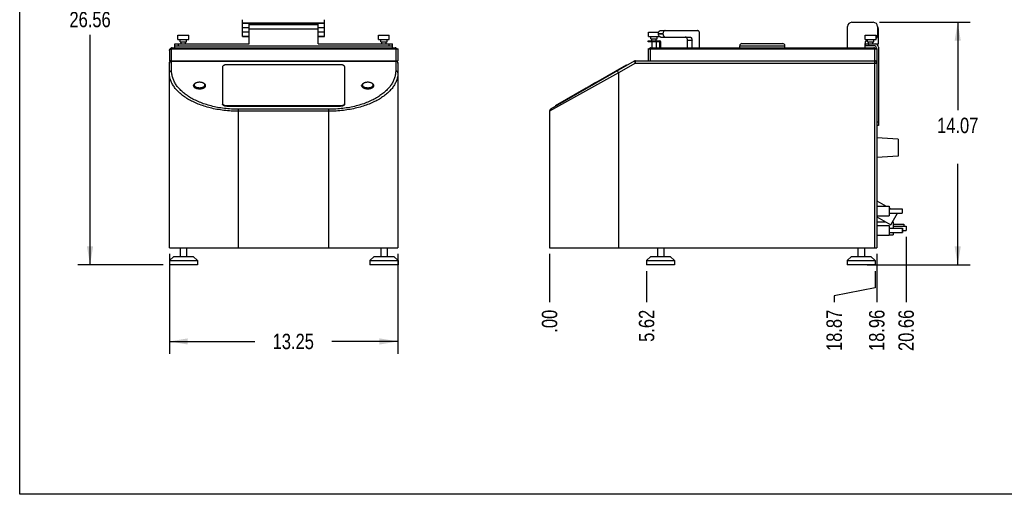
# Model space of a CAD drawing. Header units: inches. Extents: x 0 to 16, y 0 to 10.
# Tile 1 of 42: x 0 to 10, y 0 to 4.8. Entities that reach past the tile are written whole.
import ezdxf

# ---------------------------------------------------------------- set-up
doc = ezdxf.new("R2010")
doc.units = ezdxf.units.IN
doc.header["$LTSCALE"] = 0.935
doc.header["$MEASUREMENT"] = 0
doc.layers.get('0').update_dxf_attribs({"linetype": 'CONTINUOUS'})
doc.layers.add('02___PRT_ALL_AXES', color=7, linetype='CONTINUOUS')
doc.styles.get("Standard").update_dxf_attribs({"font": 'txt', "width": 0.8})
doc.dimstyles.new('DIMSTYLE_1', dxfattribs={"dimtxt": 0.15625, "dimasz": 0.1875, "dimexe": 0.125, "dimexo": 0.0625, "dimgap": 0.078125, "dimtad": 0, "dimtih": 1, "dimtoh": 1, "dimlfac": 5.714286, "dimzin": 4, "dimdsep": 46, "dimtxsty": 'Standard', "dimblk": '_FILLED', "dimblk1": '_FILLED', "dimblk2": '_FILLED', "dimcen": 0.09, "dimazin": 1, "dimtfac": 1, "dimtofl": 0, "dimtmove": 0, "dimatfit": 3, "dimldrblk": '_FILLED', "dimfxl": 1, "dimtolj": 1, "dimtzin": 4, "dimarcsym": 0})
doc.dimstyles.new('DIMSTYLE_2', dxfattribs={"dimtxt": 0.15625, "dimasz": 0.1875, "dimexe": 0.125, "dimexo": 0.0625, "dimgap": 0.039062, "dimtad": 0, "dimtih": 1, "dimtoh": 1, "dimlfac": 5.714286, "dimzin": 4, "dimdsep": 46, "dimtxsty": 'Standard', "dimblk": '_FILLED', "dimblk1": '_FILLED', "dimblk2": '_FILLED', "dimcen": 0.09, "dimazin": 1, "dimtfac": 1, "dimtofl": 0, "dimtmove": 0, "dimatfit": 3, "dimldrblk": '_FILLED', "dimfxl": 1, "dimtolj": 1, "dimtzin": 4, "dimarcsym": 0})

# ---------------------------------------------------------------- blocks, each defined once
blk = doc.blocks.new('_FILLED')
at = {"color": 0, "linetype": 'ByBlock'}
blk.add_solid([(0, 0), (-1, 0.167), (-1, -0.167)], dxfattribs=at)
blk = doc.blocks.new('*D1')
at = {"color": 2, "linetype": 'Continuous', "transparency": 16777216}
for p, q in [((1.5177, 2.4401), (1.5177, 1.4263)), ((3.8364, 2.4401), (3.8364, 1.4263)), ((1.5177, 1.5513), (2.384, 1.5513)), ((3.8364, 1.5513), (3.1652, 1.5513))]:
    blk.add_line(p, q, dxfattribs=at)
at = {"color": 2, "linetype": 'Continuous', "transparency": 16777216, "xscale": 0.1875, "yscale": 0.1875, "zscale": 0.1875, "rotation": 180}
blk.add_blockref('_FILLED', (1.5177, 1.5513), dxfattribs=at)
at = {"color": 2, "linetype": 'Continuous', "transparency": 16777216, "xscale": 0.1875, "yscale": 0.1875, "zscale": 0.1875}
blk.add_blockref('_FILLED', (3.8364, 1.5513), dxfattribs=at)
at = {"color": 2, "linetype": 'Continuous', "transparency": 16777216, "insert": (2.7746, 1.6295), "char_height": 0.15625, "width": 0.625, "attachment_point": 2, "line_spacing_factor": 0.9}
blk.add_mtext('13.25', dxfattribs=at)
blk = doc.blocks.new('*D2')
at = {"color": 2, "linetype": 'Continuous', "transparency": 16777216}
blk.add_line((6.3577, 2.2651), (6.3577, 1.9508), dxfattribs=at)
at = {"color": 2, "linetype": 'Continuous', "transparency": 16777216, "insert": (6.2796, 1.8727), "char_height": 0.15625, "width": 0.5, "attachment_point": 3, "rotation": 90, "line_spacing_factor": 0.9}
blk.add_mtext('5.62', dxfattribs=at)
blk = doc.blocks.new('*D3')
at = {"color": 2, "linetype": 'Continuous', "transparency": 16777216}
blk.add_line((5.3738, 2.4401), (5.3738, 1.9508), dxfattribs=at)
at = {"color": 2, "linetype": 'Continuous', "transparency": 16777216, "insert": (5.2956, 1.8727), "char_height": 0.15625, "width": 0.375, "attachment_point": 3, "rotation": 90, "line_spacing_factor": 0.9}
blk.add_mtext('.00', dxfattribs=at)
blk = doc.blocks.new('*D4')
at = {"color": 2, "linetype": 'Continuous', "transparency": 16777216}
for p, q in [((8.6765, 2.2651), (8.6765, 2.0958)), ((8.6765, 2.0958), (8.2606, 2.0141)), ((8.2606, 2.0141), (8.2606, 1.9508))]:
    blk.add_line(p, q, dxfattribs=at)
at = {"color": 2, "linetype": 'Continuous', "transparency": 16777216, "insert": (8.1824, 1.8727), "char_height": 0.15625, "width": 0.625, "attachment_point": 3, "rotation": 90, "line_spacing_factor": 0.9}
blk.add_mtext('18.87', dxfattribs=at)
blk = doc.blocks.new('*D5')
at = {"color": 2, "linetype": 'Continuous', "transparency": 16777216}
blk.add_line((8.6925, 2.4401), (8.6925, 1.9508), dxfattribs=at)
at = {"color": 2, "linetype": 'Continuous', "transparency": 16777216, "insert": (8.6143, 1.8727), "char_height": 0.15625, "width": 0.625, "attachment_point": 3, "rotation": 90, "line_spacing_factor": 0.9}
blk.add_mtext('18.96', dxfattribs=at)
blk = doc.blocks.new('*D6')
at = {"color": 2, "linetype": 'Continuous', "transparency": 16777216}
blk.add_line((8.99, 2.614), (8.99, 1.9508), dxfattribs=at)
at = {"color": 2, "linetype": 'Continuous', "transparency": 16777216, "insert": (8.9118, 1.8727), "char_height": 0.15625, "width": 0.625, "attachment_point": 3, "rotation": 90, "line_spacing_factor": 0.9}
blk.add_mtext('20.66', dxfattribs=at)
blk = doc.blocks.new('*D7')
at = {"color": 2, "linetype": 'Continuous', "transparency": 16777216}
for p, q in [((2.5822, 6.9756), (0.5888, 6.9756)), ((0.7138, 6.9756), (0.7138, 4.9749)), ((0.7138, 2.3276), (0.7138, 4.6624)), ((1.4556, 2.3276), (0.5888, 2.3276))]:
    blk.add_line(p, q, dxfattribs=at)
at = {"color": 2, "linetype": 'Continuous', "transparency": 16777216, "xscale": 0.1875, "yscale": 0.1875, "zscale": 0.1875}
for p, rotation in [((0.7138, 6.9756), 90), ((0.7138, 2.3276), 270)]:
    blk.add_blockref('_FILLED', p, dxfattribs=dict(at, rotation=rotation))
at = {"color": 2, "linetype": 'Continuous', "transparency": 16777216, "insert": (0.7138, 4.8967), "char_height": 0.15625, "width": 0.625, "attachment_point": 2, "line_spacing_factor": 0.9}
blk.add_mtext('26.56', dxfattribs=at)
blk = doc.blocks.new('*D8')
at = {"color": 2, "linetype": 'Continuous', "transparency": 16777216}
for p, q in [((8.72, 4.7899), (9.6386, 4.7899)), ((9.5136, 4.7899), (9.5136, 3.9001)), ((9.5136, 2.3276), (9.5136, 3.3532)), ((8.5968, 2.3276), (9.6386, 2.3276))]:
    blk.add_line(p, q, dxfattribs=at)
at = {"color": 2, "linetype": 'Continuous', "transparency": 16777216, "xscale": 0.1875, "yscale": 0.1875, "zscale": 0.1875}
for p, rotation in [((9.5136, 4.7899), 90), ((9.5136, 2.3276), 270)]:
    blk.add_blockref('_FILLED', p, dxfattribs=dict(at, rotation=rotation))
at = {"color": 2, "linetype": 'Continuous', "transparency": 16777216, "insert": (9.5136, 3.822), "char_height": 0.15625, "width": 0.625, "attachment_point": 2, "line_spacing_factor": 0.9}
blk.add_mtext('14.07\\P ', dxfattribs=at)

msp = doc.modelspace()

# ---------------------------------------------------------------- linework, layer by layer
at = {"color": 7, "linetype": 'Continuous'}
for p, q in [((0, 0), (0, 10)), ((2.2614, 4.6446), (2.2614, 4.8167)), ((3.0927, 4.6446), (3.0927, 4.8167)), ((3.0927, 4.7798), (2.2614, 4.7798)), ((2.3271, 4.7781), (2.2614, 4.7781)), ((2.3271, 4.7334), (2.2614, 4.7334)), ((2.3271, 4.5711), (2.3271, 4.7794)), ((2.3271, 4.7794), (3.0271, 4.7794)), ((2.3271, 4.768), (3.0271, 4.768)), ((2.3271, 4.7242), (3.0271, 4.7242)), ((3.0271, 4.5711), (3.0271, 4.7794)), ((3.0927, 4.7781), (3.0271, 4.7781)), ((3.0927, 4.7334), (3.0271, 4.7334)), ((6.5002, 4.7059), (6.8739, 4.7059)), ((8.3963, 4.5309), (8.3963, 4.7461)), ((8.44, 4.7899), (8.6575, 4.7899)), ((8.7012, 4.7461), (8.7012, 4.6586)), ((8.71, 4.5711), (8.71, 4.7242)), ((2.3271, 4.691), (2.2614, 4.691)), ((2.3271, 4.6464), (2.2614, 4.6464)), ((2.2614, 4.6446), (2.3271, 4.6446)), ((3.0927, 4.691), (3.0271, 4.691)), ((3.0927, 4.6464), (3.0271, 4.6464)), ((3.0271, 4.6446), (3.0927, 4.6446)), ((6.3728, 4.5912), (6.3728, 4.6017)), ((6.3728, 4.6017), (6.4932, 4.6017)), ((6.4061, 4.5912), (6.4061, 4.6017)), ((6.4779, 4.6744), (6.4779, 4.6735)), ((6.5243, 4.6744), (6.4779, 4.6744)), ((6.4779, 4.6735), (6.5243, 4.6735)), ((6.5014, 4.6402), (6.7966, 4.6402)), ((6.5243, 4.6735), (6.5243, 4.6744)), ((6.7724, 4.5309), (6.7724, 4.6087)), ((6.7724, 4.6087), (6.8188, 4.6087)), ((6.8188, 4.5309), (6.8188, 4.6087)), ((6.8962, 4.5309), (6.8962, 4.6744)), ((8.5787, 4.5527), (8.5787, 4.595)), ((1.5177, 4.5054), (1.5177, 4.3996)), ((1.5303, 4.5258), (1.5356, 4.5284)), ((1.5404, 4.5258), (1.5458, 4.5284)), ((1.5404, 4.2982), (1.5404, 4.5258)), ((1.5404, 4.5195), (3.8146, 4.5195)), ((1.5458, 4.5284), (1.5458, 4.5309)), ((1.5458, 4.5309), (3.8083, 4.5309)), ((1.5458, 4.5284), (3.8083, 4.5284)), ((1.5724, 4.5309), (1.5724, 4.5711)), ((1.5724, 4.5711), (2.3271, 4.5711)), ((1.5724, 4.5527), (3.7818, 4.5527)), ((1.6056, 4.5711), (1.6056, 4.5527)), ((3.0271, 4.5711), (3.7818, 4.5711)), ((3.7485, 4.5527), (3.7485, 4.5711)), ((3.7818, 4.5309), (3.7818, 4.5711)), ((3.8083, 4.5309), (3.8083, 4.5284)), ((3.8241, 4.5206), (3.8083, 4.5284)), ((3.8146, 4.5195), (3.8146, 4.3996)), ((3.8185, 4.5285), (3.8364, 4.5195)), ((3.8364, 4.5195), (3.8364, 4.3996)), ((6.4827, 4.5912), (6.3728, 4.5912)), ((6.3737, 4.5195), (6.3917, 4.5284)), ((6.3737, 4.5195), (6.3737, 4.3996)), ((6.3861, 4.5206), (6.4018, 4.5285)), ((6.3956, 4.5195), (6.3956, 4.3996)), ((6.3956, 4.5195), (8.6697, 4.5195)), ((6.4018, 4.5285), (6.4018, 4.5309)), ((6.4018, 4.5309), (8.6643, 4.5309)), ((6.4018, 4.5285), (8.6643, 4.5285)), ((6.4932, 4.5309), (6.4932, 4.5807)), ((6.5037, 4.5309), (6.5037, 4.5912)), ((7.3034, 4.5309), (7.3034, 4.5527)), ((7.3034, 4.5527), (7.761, 4.5527)), ((7.3253, 4.5746), (7.7392, 4.5746)), ((7.761, 4.5309), (7.761, 4.5527)), ((8.5713, 4.5711), (8.5713, 4.5309)), ((8.5787, 4.5711), (8.71, 4.5711)), ((8.6592, 4.5527), (8.5787, 4.5527)), ((8.612, 4.5527), (8.612, 4.5711)), ((8.6643, 4.5309), (8.6643, 4.5285)), ((8.6799, 4.5207), (8.6643, 4.5285)), ((8.6697, 4.5195), (8.6697, 2.5026)), ((8.6745, 4.5284), (8.6925, 4.5195)), ((8.6925, 4.5195), (8.6925, 2.5026)), ((8.7108, 4.5379), (8.7108, 3.7434)), ((1.5177, 4.3996), (3.8364, 4.3996)), ((1.5404, 4.3967), (3.8137, 4.3967)), ((3.8137, 4.3996), (3.8137, 4.2982)), ((6.2329, 4.3967), (5.3851, 3.9072)), ((6.2329, 4.3967), (6.2441, 4.3769)), ((6.2439, 4.3996), (8.6925, 4.3996)), ((6.2441, 4.3769), (6.2439, 4.3996)), ((1.5177, 2.5026), (1.5177, 4.3769)), ((2.0575, 4.3376), (2.0575, 3.96)), ((3.2529, 4.3595), (2.1012, 4.3595)), ((3.2967, 3.96), (3.2967, 4.3376)), ((3.8364, 4.3769), (3.8364, 2.5026)), ((5.8448, 4.1807), (6.1546, 4.3595)), ((6.0738, 4.2785), (6.0624, 4.2982)), ((6.2441, 4.3769), (6.0738, 4.2785)), ((6.1167, 4.3376), (6.1202, 4.3316)), ((6.1546, 4.3595), (6.1581, 4.3535)), ((6.2441, 4.3769), (8.6925, 4.3769)), ((6.0738, 4.2785), (5.3738, 3.8875)), ((6.0738, 4.2785), (6.0738, 2.5026)), ((1.762, 4.1463), (1.762, 4.1477)), ((1.8859, 4.1463), (1.8859, 4.1477)), ((3.4682, 4.1463), (3.4682, 4.1477)), ((3.5921, 4.1463), (3.5921, 4.1477)), ((5.4351, 3.9442), (5.7469, 4.1241)), ((5.7449, 4.1167), (5.8522, 4.1787)), ((5.7475, 4.1263), (5.7449, 4.1167)), ((5.7475, 4.1263), (5.8426, 4.1812)), ((5.8426, 4.1812), (5.8522, 4.1787)), ((2.1012, 3.9442), (3.2529, 3.9442)), ((2.1012, 3.9442), (2.1012, 3.9381)), ((2.1012, 3.9381), (3.2529, 3.9381)), ((3.1364, 3.9072), (2.2177, 3.9072)), ((2.2177, 2.5026), (2.2177, 3.9072)), ((3.1364, 2.5026), (3.1364, 3.9072)), ((3.2529, 3.9442), (3.2529, 3.9381)), ((5.4351, 3.9442), (5.4386, 3.9381)), ((5.473, 3.966), (5.4765, 3.96)), ((3.1364, 3.8875), (2.2177, 3.8875)), ((5.3738, 3.8875), (5.3738, 2.5026)), ((8.7108, 3.7766), (8.6925, 3.7766)), ((8.7108, 3.7434), (8.6925, 3.7434)), ((8.9112, 3.6055), (8.6925, 3.6166)), ((8.9112, 3.6055), (8.9112, 3.4307)), ((8.9112, 3.4307), (8.6925, 3.4197)), ((8.6925, 2.764), (8.7854, 2.764)), ((8.8527, 2.764), (8.8587, 2.764)), ((8.8587, 2.764), (8.8587, 2.7004)), ((8.8193, 2.6328), (8.8587, 2.6328)), ((8.8587, 2.6557), (8.8587, 2.6328)), ((1.5177, 2.5026), (3.8364, 2.5026)), ((5.3738, 2.5026), (8.6925, 2.5026)), ((1.5619, 2.4151), (1.5181, 2.3714)), ((1.5619, 2.4151), (1.7588, 2.4151)), ((1.7588, 2.4151), (1.8025, 2.3714)), ((3.5963, 2.4151), (3.5525, 2.3714)), ((3.5963, 2.4151), (3.7931, 2.4151)), ((3.7931, 2.4151), (3.8369, 2.3714)), ((6.4015, 2.4151), (6.3577, 2.3714)), ((6.4015, 2.4151), (6.5983, 2.4151)), ((6.5983, 2.4151), (6.6421, 2.3714)), ((8.4358, 2.4151), (8.3921, 2.3714)), ((8.4358, 2.4151), (8.6327, 2.4151)), ((8.6327, 2.4151), (8.6765, 2.3714)), ((1.5181, 2.3714), (1.8025, 2.3714)), ((1.5181, 2.3714), (1.5181, 2.3276)), ((1.8025, 2.3714), (1.8025, 2.3276)), ((3.5525, 2.3714), (3.8369, 2.3714)), ((3.5525, 2.3714), (3.5525, 2.3276)), ((3.8369, 2.3714), (3.8369, 2.3276)), ((6.3577, 2.3714), (6.6421, 2.3714)), ((8.3921, 2.3714), (8.6765, 2.3714)), ((16, 0), (0, 0))]:
    msp.add_line(p, q, dxfattribs=at)
for centre, radius, start, end in [((8.44, 4.7461), 0.0437, 90, 180), ((8.6575, 4.7461), 0.0437, 0, 90), ((8.6662, 4.7242), 0.0437, 0, 36), ((6.4932, 4.5912), 0.0105, 0, 90), ((8.615, 4.5711), 0.0437, 112.53694, 180), ((8.6575, 4.6586), 0.0437, 310.87938, 360), ((1.5404, 4.5054), 0.0227, 116.6, 180), ((1.5458, 4.5081), 0.0227, 90, 116.6), ((1.5394, 4.5125), 0.0172, 68.17365, 70.34743), ((3.8083, 4.5081), 0.0227, 63.44, 90), ((6.4018, 4.5081), 0.0227, 90, 116.6), ((6.3955, 4.5125), 0.0172, 68.22887, 70.38885), ((6.4827, 4.5807), 0.0105, 0, 90), ((7.3253, 4.5527), 0.0219, 90, 180), ((7.7392, 4.5527), 0.0219, 0, 90), ((8.6592, 4.5195), 0.0333, 0, 90), ((8.6643, 4.5081), 0.0227, 63.4, 90), ((8.6776, 4.5379), 0.0333, 0, 90), ((1.5404, 4.3769), 0.0227, 90, 180), ((3.8137, 4.3769), 0.0227, 0, 90), ((3.8137, 4.3706), 0.0261, 82.65362, 89.9997), ((6.2439, 4.3777), 0.0219, 90, 120), ((8.6697, 4.3769), 0.0227, 0, 90), ((5.3965, 3.8875), 0.0227, 120, 180)]:
    msp.add_arc(centre, radius, start, end, dxfattribs=at)
for centre, major_axis, ratio, start_param, end_param in [((3.8146, 4.5304), (0.0219, 0), 0.500763, -1.570796, -1.119709), ((6.3956, 4.5304), (0.0219, 0), 0.49989, -2.019913, -1.570796), ((8.6697, 4.5309), (0.0227, 0), 0.49989, -1.570796, -1.108253)]:
    msp.add_ellipse(centre, major_axis=major_axis, ratio=ratio, start_param=start_param, end_param=end_param, dxfattribs=at)
for points, knots in [([(6.4779, 4.6744), (6.4779, 4.6784), (6.479, 4.6863), (6.483, 4.6951), (6.4876, 4.7006), (6.4915, 4.7036), (6.4957, 4.7054), (6.4987, 4.7059), (6.5002, 4.7059)], [0, 0, 0, 0, 0.287087, 0.553563, 0.6755, 0.789314, 0.896626, 1, 1, 1, 1]), ([(6.5466, 4.7059), (6.5451, 4.7059), (6.5421, 4.7054), (6.5379, 4.7036), (6.534, 4.7006), (6.5294, 4.6951), (6.5254, 4.6863), (6.5243, 4.6784), (6.5243, 4.6744)], [0, 0, 0, 0, 0.103374, 0.210686, 0.3245, 0.446437, 0.712913, 1, 1, 1, 1]), ([(6.8962, 4.6744), (6.8962, 4.6784), (6.8951, 4.6863), (6.8911, 4.6951), (6.8865, 4.7006), (6.8826, 4.7036), (6.8784, 4.7054), (6.8754, 4.7059), (6.8739, 4.7059)], [0, 0, 0, 0, 0.287087, 0.553563, 0.6755, 0.789314, 0.896626, 1, 1, 1, 1]), ([(6.5014, 4.6402), (6.4999, 4.6402), (6.4967, 4.6407), (6.4923, 4.6426), (6.4882, 4.6458), (6.4833, 4.6515), (6.479, 4.6609), (6.4779, 4.6692), (6.4779, 4.6735)], [0, 0, 0, 0, 0.103374, 0.210686, 0.3245, 0.446437, 0.712913, 1, 1, 1, 1]), ([(6.5243, 4.6735), (6.5243, 4.6692), (6.5254, 4.6609), (6.5297, 4.6515), (6.5346, 4.6458), (6.5387, 4.6426), (6.5431, 4.6407), (6.5463, 4.6402), (6.5478, 4.6402)], [0, 0, 0, 0, 0.287087, 0.553563, 0.6755, 0.789314, 0.896626, 1, 1, 1, 1]), ([(6.7724, 4.6087), (6.7724, 4.6128), (6.7714, 4.6207), (6.7674, 4.6295), (6.7627, 4.635), (6.7589, 4.638), (6.7546, 4.6398), (6.7516, 4.6402), (6.7502, 4.6402)], [0, 0, 0, 0, 0.287087, 0.553563, 0.6755, 0.789314, 0.896626, 1, 1, 1, 1]), ([(6.7966, 4.6402), (6.798, 4.6402), (6.801, 4.6398), (6.8053, 4.638), (6.8091, 4.635), (6.8138, 4.6295), (6.8178, 4.6207), (6.8188, 4.6128), (6.8188, 4.6087)], [0, 0, 0, 0, 0.103374, 0.210686, 0.3245, 0.446437, 0.712913, 1, 1, 1, 1]), ([(1.5313, 4.524), (1.5293, 4.5233), (1.5256, 4.5212), (1.5212, 4.5168), (1.5184, 4.5114), (1.5177, 4.5074), (1.5177, 4.5054)], [0, 0, 0, 0, 0.260934, 0.513781, 0.759421, 1, 1, 1, 1]), ([(1.5177, 4.5054), (1.5177, 4.5063), (1.518, 4.508), (1.5192, 4.5106), (1.5211, 4.513), (1.5249, 4.516), (1.5314, 4.5187), (1.5373, 4.5195), (1.5404, 4.5195)], [0, 0, 0, 0, 0.087994, 0.181468, 0.284679, 0.400978, 0.677192, 1, 1, 1, 1]), ([(1.5303, 4.5258), (1.5312, 4.5262), (1.5334, 4.5269), (1.5357, 4.5269), (1.5368, 4.5267)], [0, 0, 0, 0, 0.487021, 1, 1, 1, 1]), ([(1.5404, 4.5258), (1.5397, 4.5258), (1.5366, 4.5256), (1.5335, 4.5249), (1.5313, 4.524)], [0, 0, 0, 0, 0.250886, 1, 1, 1, 1]), ([(1.5356, 4.5284), (1.537, 4.5291), (1.5403, 4.5299), (1.5436, 4.5293), (1.5452, 4.5287)], [0, 0, 0, 0, 0.476347, 1, 1, 1, 1]), ([(1.5368, 4.5267), (1.5371, 4.5267), (1.5384, 4.5265), (1.5396, 4.5261), (1.5404, 4.5258)], [0, 0, 0, 0, 0.242181, 1, 1, 1, 1]), ([(3.8083, 4.5284), (3.8086, 4.5286), (3.8098, 4.529), (3.811, 4.5293), (3.8119, 4.5294)], [0, 0, 0, 0, 0.25834, 1, 1, 1, 1]), ([(3.8119, 4.5294), (3.8131, 4.5296), (3.8153, 4.5296), (3.8175, 4.5289), (3.8185, 4.5285)], [0, 0, 0, 0, 0.512996, 1, 1, 1, 1]), ([(3.8241, 4.5206), (3.8261, 4.521), (3.8288, 4.5215), (3.8323, 4.5213), (3.8337, 4.5209), (3.8343, 4.5206)], [0, 0, 0, 0, 0.581094, 0.811874, 1, 1, 1, 1]), ([(6.3759, 4.5206), (6.3761, 4.5207), (6.3769, 4.521), (6.3778, 4.5212), (6.3785, 4.5213)], [0, 0, 0, 0, 0.224801, 1, 1, 1, 1]), ([(6.3785, 4.5213), (6.3796, 4.5214), (6.3822, 4.5214), (6.3847, 4.5209), (6.3861, 4.5206)], [0, 0, 0, 0, 0.454072, 1, 1, 1, 1]), ([(6.3917, 4.5284), (6.3931, 4.5291), (6.3964, 4.5299), (6.3996, 4.5293), (6.4012, 4.5287)], [0, 0, 0, 0, 0.476434, 1, 1, 1, 1]), ([(8.6643, 4.5285), (8.6646, 4.5286), (8.6658, 4.529), (8.667, 4.5293), (8.668, 4.5294)], [0, 0, 0, 0, 0.258301, 1, 1, 1, 1]), ([(8.668, 4.5294), (8.6691, 4.5296), (8.6714, 4.5296), (8.6736, 4.5289), (8.6745, 4.5284)], [0, 0, 0, 0, 0.51292, 1, 1, 1, 1]), ([(8.6799, 4.5207), (8.6809, 4.5209), (8.6829, 4.5213), (8.6857, 4.5216), (8.6881, 4.5214), (8.6895, 4.521), (8.6901, 4.5207)], [0, 0, 0, 0, 0.305513, 0.577748, 0.809088, 1, 1, 1, 1]), ([(1.5177, 4.3769), (1.5177, 4.3782), (1.518, 4.3808), (1.5198, 4.3858), (1.5241, 4.3914), (1.5317, 4.3957), (1.5375, 4.3967), (1.5404, 4.3967)], [0, 0, 0, 0, 0.116832, 0.235018, 0.478234, 0.734609, 1, 1, 1, 1]), ([(3.817, 4.3965), (3.8197, 4.3961), (3.8248, 4.3947), (3.8312, 4.3902), (3.8354, 4.384), (3.8364, 4.3792), (3.8364, 4.3769)], [0, 0, 0, 0, 0.265494, 0.521111, 0.764692, 1, 1, 1, 1]), ([(1.5177, 4.2785), (1.5177, 4.2811), (1.5189, 4.2864), (1.5241, 4.293), (1.5317, 4.2972), (1.5375, 4.2982), (1.5404, 4.2982)], [0, 0, 0, 0, 0.233218, 0.4766, 0.733672, 1, 1, 1, 1]), ([(2.2177, 3.9072), (2.1703, 3.9072), (2.0996, 3.9115), (2.0078, 3.9257), (1.9424, 3.9402), (1.8807, 3.9583), (1.8232, 3.9796), (1.7704, 4.0038), (1.7226, 4.0305), (1.6801, 4.0594), (1.6431, 4.0901), (1.6116, 4.1225), (1.5857, 4.156), (1.5656, 4.1907), (1.5511, 4.2261), (1.5424, 4.262), (1.5404, 4.2862), (1.5404, 4.2982)], [0, 0, 0, 0, 0.166683, 0.247802, 0.326384, 0.401824, 0.473686, 0.541691, 0.605713, 0.665764, 0.721975, 0.774593, 0.823978, 0.870594, 0.915011, 0.957904, 1, 1, 1, 1]), ([(2.1012, 4.3595), (2.0984, 4.3595), (2.0928, 4.3592), (2.0846, 4.358), (2.0771, 4.3561), (2.0705, 4.3534), (2.065, 4.3501), (2.0608, 4.3464), (2.0581, 4.3422), (2.0575, 4.3391), (2.0575, 4.3376)], [0, 0, 0, 0, 0.161413, 0.31851, 0.466491, 0.601934, 0.722388, 0.827031, 0.917836, 1, 1, 1, 1]), ([(3.8137, 4.2982), (3.8137, 4.2862), (3.8118, 4.262), (3.8031, 4.2261), (3.7886, 4.1907), (3.7684, 4.156), (3.7425, 4.1225), (3.7111, 4.0901), (3.674, 4.0594), (3.6315, 4.0305), (3.5838, 4.0038), (3.531, 3.9796), (3.4735, 3.9583), (3.4117, 3.9402), (3.3464, 3.9257), (3.2545, 3.9115), (3.1839, 3.9072), (3.1364, 3.9072)], [0, 0, 0, 0, 0.0421, 0.084995, 0.129409, 0.17602, 0.2254, 0.278013, 0.33422, 0.394267, 0.458288, 0.526292, 0.598155, 0.673597, 0.752178, 0.8333, 1, 1, 1, 1]), ([(3.2967, 4.3376), (3.2967, 4.3391), (3.296, 4.3422), (3.2933, 4.3464), (3.2892, 4.3501), (3.2837, 4.3534), (3.2771, 4.3561), (3.2695, 4.358), (3.2614, 4.3592), (3.2558, 4.3595), (3.2529, 4.3595)], [0, 0, 0, 0, 0.082164, 0.172969, 0.277612, 0.398066, 0.533509, 0.68149, 0.838587, 1, 1, 1, 1]), ([(3.8364, 4.2785), (3.8364, 4.2811), (3.8352, 4.2864), (3.83, 4.293), (3.8225, 4.2972), (3.8166, 4.2982), (3.8137, 4.2982)], [0, 0, 0, 0, 0.233218, 0.4766, 0.733672, 1, 1, 1, 1]), ([(2.2177, 3.8875), (2.1689, 3.8875), (2.0962, 3.8917), (2.0016, 3.9059), (1.9342, 3.9203), (1.8705, 3.9382), (1.8111, 3.9594), (1.7564, 3.9835), (1.707, 4.0102), (1.6629, 4.0391), (1.6245, 4.0698), (1.5918, 4.1022), (1.5649, 4.1358), (1.5439, 4.1705), (1.5288, 4.2061), (1.5197, 4.2421), (1.5177, 4.2665), (1.5177, 4.2785)], [0, 0, 0, 0, 0.167606, 0.249187, 0.328221, 0.404093, 0.47634, 0.544663, 0.608908, 0.669062, 0.725235, 0.777661, 0.826691, 0.872798, 0.916568, 0.95871, 1, 1, 1, 1]), ([(3.8364, 4.2785), (3.8364, 4.2665), (3.8344, 4.2421), (3.8254, 4.2061), (3.8103, 4.1705), (3.7893, 4.1358), (3.7624, 4.1022), (3.7297, 4.0698), (3.6912, 4.0391), (3.6472, 4.0102), (3.5977, 3.9836), (3.5431, 3.9594), (3.4837, 3.9382), (3.4199, 3.9203), (3.3525, 3.9059), (3.258, 3.8917), (3.1853, 3.8875), (3.1364, 3.8875)], [0, 0, 0, 0, 0.041294, 0.083439, 0.127205, 0.173307, 0.222332, 0.274753, 0.330922, 0.391071, 0.455315, 0.523637, 0.595886, 0.671759, 0.750793, 0.832377, 1, 1, 1, 1]), ([(1.7734, 4.1656), (1.7716, 4.1644), (1.7685, 4.1618), (1.7648, 4.1574), (1.7625, 4.1526), (1.762, 4.1493), (1.762, 4.1477)], [0, 0, 0, 0, 0.289782, 0.548337, 0.78166, 1, 1, 1, 1]), ([(1.762, 4.1477), (1.762, 4.1457), (1.7629, 4.1413), (1.7667, 4.1354), (1.7726, 4.13), (1.7819, 4.1245), (1.7952, 4.1198), (1.8121, 4.1169), (1.8299, 4.1164), (1.8472, 4.1185), (1.8606, 4.1224), (1.8697, 4.1267), (1.8754, 4.1302), (1.8799, 4.1342), (1.8833, 4.1385), (1.8854, 4.143), (1.8859, 4.1462), (1.8859, 4.1477)], [0, 0, 0, 0, 0.041085, 0.086492, 0.138818, 0.199045, 0.303012, 0.419096, 0.54035, 0.658998, 0.767672, 0.816479, 0.860938, 0.900932, 0.936799, 0.969372, 1, 1, 1, 1]), ([(1.7717, 4.1623), (1.7708, 4.161), (1.7695, 4.1582), (1.769, 4.1552), (1.769, 4.1538)], [0, 0, 0, 0, 0.517168, 1, 1, 1, 1]), ([(1.769, 4.1538), (1.769, 4.152), (1.7698, 4.1481), (1.7732, 4.1428), (1.7784, 4.1381), (1.7867, 4.1332), (1.7985, 4.129), (1.8134, 4.1264), (1.8292, 4.126), (1.8446, 4.1279), (1.8564, 4.1313), (1.8646, 4.1351), (1.8696, 4.1383), (1.8736, 4.1418), (1.8766, 4.1456), (1.8785, 4.1496), (1.8789, 4.1524), (1.8789, 4.1538)], [0, 0, 0, 0, 0.041085, 0.086492, 0.138818, 0.199045, 0.303012, 0.419096, 0.54035, 0.658998, 0.767672, 0.81648, 0.860938, 0.900932, 0.936799, 0.969372, 1, 1, 1, 1]), ([(1.7791, 4.1696), (1.7783, 4.1691), (1.7755, 4.167), (1.7731, 4.1644), (1.7717, 4.1623)], [0, 0, 0, 0, 0.271857, 1, 1, 1, 1]), ([(1.8688, 4.1696), (1.8661, 4.1716), (1.8597, 4.175), (1.8489, 4.1785), (1.8368, 4.1807), (1.8239, 4.1815), (1.8111, 4.1807), (1.799, 4.1785), (1.7882, 4.175), (1.7818, 4.1716), (1.7791, 4.1696)], [0, 0, 0, 0, 0.106812, 0.228559, 0.361358, 0.5, 0.638642, 0.771441, 0.893188, 1, 1, 1, 1]), ([(1.8742, 4.1649), (1.8738, 4.1653), (1.8722, 4.167), (1.8703, 4.1686), (1.8688, 4.1696)], [0, 0, 0, 0, 0.236512, 1, 1, 1, 1]), ([(1.8789, 4.1538), (1.8789, 4.1557), (1.878, 4.1598), (1.8756, 4.1633), (1.8742, 4.1649)], [0, 0, 0, 0, 0.472559, 1, 1, 1, 1]), ([(1.8859, 4.1477), (1.8859, 4.1493), (1.8854, 4.1526), (1.8831, 4.1574), (1.8794, 4.1618), (1.8763, 4.1644), (1.8745, 4.1656)], [0, 0, 0, 0, 0.21834, 0.451663, 0.710218, 1, 1, 1, 1]), ([(3.4796, 4.1656), (3.4779, 4.1644), (3.4748, 4.1618), (3.4711, 4.1574), (3.4688, 4.1526), (3.4682, 4.1493), (3.4682, 4.1477)], [0, 0, 0, 0, 0.289782, 0.548337, 0.78166, 1, 1, 1, 1]), ([(3.4682, 4.1477), (3.4682, 4.1457), (3.4692, 4.1413), (3.4729, 4.1354), (3.4788, 4.13), (3.4882, 4.1245), (3.5015, 4.1198), (3.5183, 4.1169), (3.5362, 4.1164), (3.5535, 4.1185), (3.5668, 4.1224), (3.576, 4.1267), (3.5816, 4.1302), (3.5862, 4.1342), (3.5896, 4.1385), (3.5917, 4.143), (3.5921, 4.1462), (3.5921, 4.1477)], [0, 0, 0, 0, 0.041085, 0.086492, 0.138818, 0.199045, 0.303012, 0.419096, 0.54035, 0.658998, 0.767672, 0.816479, 0.860938, 0.900932, 0.936799, 0.969372, 1, 1, 1, 1]), ([(3.4779, 4.1623), (3.4771, 4.161), (3.4757, 4.1582), (3.4752, 4.1552), (3.4752, 4.1538)], [0, 0, 0, 0, 0.517168, 1, 1, 1, 1]), ([(3.4752, 4.1538), (3.4752, 4.152), (3.4761, 4.1481), (3.4794, 4.1428), (3.4846, 4.1381), (3.4929, 4.1332), (3.5047, 4.129), (3.5197, 4.1264), (3.5355, 4.126), (3.5509, 4.1279), (3.5627, 4.1313), (3.5708, 4.1351), (3.5758, 4.1383), (3.5799, 4.1418), (3.5829, 4.1456), (3.5847, 4.1496), (3.5851, 4.1524), (3.5851, 4.1538)], [0, 0, 0, 0, 0.041085, 0.086492, 0.138818, 0.199045, 0.303012, 0.419096, 0.54035, 0.658998, 0.767672, 0.81648, 0.860938, 0.900932, 0.936799, 0.969372, 1, 1, 1, 1]), ([(3.4853, 4.1696), (3.4846, 4.1691), (3.4818, 4.167), (3.4793, 4.1644), (3.4779, 4.1623)], [0, 0, 0, 0, 0.271857, 1, 1, 1, 1]), ([(3.5751, 4.1696), (3.5723, 4.1716), (3.566, 4.175), (3.5552, 4.1785), (3.543, 4.1807), (3.5302, 4.1815), (3.5173, 4.1807), (3.5052, 4.1785), (3.4944, 4.175), (3.4881, 4.1716), (3.4853, 4.1696)], [0, 0, 0, 0, 0.106812, 0.228559, 0.361358, 0.5, 0.638642, 0.771441, 0.893188, 1, 1, 1, 1]), ([(3.5805, 4.1649), (3.5801, 4.1653), (3.5784, 4.167), (3.5766, 4.1686), (3.5751, 4.1696)], [0, 0, 0, 0, 0.236512, 1, 1, 1, 1]), ([(3.5851, 4.1538), (3.5851, 4.1557), (3.5842, 4.1598), (3.5819, 4.1633), (3.5805, 4.1649)], [0, 0, 0, 0, 0.472559, 1, 1, 1, 1]), ([(3.5921, 4.1477), (3.5921, 4.1493), (3.5916, 4.1526), (3.5893, 4.1574), (3.5856, 4.1618), (3.5825, 4.1644), (3.5808, 4.1656)], [0, 0, 0, 0, 0.21834, 0.451663, 0.710218, 1, 1, 1, 1]), ([(2.0575, 3.966), (2.0575, 3.9646), (2.0581, 3.9615), (2.0608, 3.9573), (2.065, 3.9535), (2.0705, 3.9503), (2.0771, 3.9476), (2.0846, 3.9456), (2.0928, 3.9444), (2.0984, 3.9442), (2.1012, 3.9442)], [0, 0, 0, 0, 0.082164, 0.172969, 0.277612, 0.398066, 0.533509, 0.68149, 0.838587, 1, 1, 1, 1]), ([(2.1012, 3.9381), (2.0984, 3.9381), (2.0928, 3.9384), (2.0846, 3.9396), (2.0771, 3.9416), (2.0705, 3.9442), (2.065, 3.9475), (2.0608, 3.9513), (2.0581, 3.9554), (2.0575, 3.9585), (2.0575, 3.96)], [0, 0, 0, 0, 0.161413, 0.31851, 0.466491, 0.601934, 0.722388, 0.827031, 0.917836, 1, 1, 1, 1]), ([(3.2529, 3.9442), (3.2558, 3.9442), (3.2614, 3.9444), (3.2695, 3.9456), (3.2771, 3.9476), (3.2837, 3.9503), (3.2892, 3.9535), (3.2933, 3.9573), (3.296, 3.9615), (3.2967, 3.9646), (3.2967, 3.966)], [0, 0, 0, 0, 0.161413, 0.31851, 0.466491, 0.601934, 0.722388, 0.827031, 0.917836, 1, 1, 1, 1]), ([(3.2967, 3.96), (3.2967, 3.9585), (3.296, 3.9554), (3.2933, 3.9513), (3.2892, 3.9475), (3.2837, 3.9442), (3.2771, 3.9416), (3.2695, 3.9396), (3.2614, 3.9384), (3.2558, 3.9381), (3.2529, 3.9381)], [0, 0, 0, 0, 0.082164, 0.172969, 0.277612, 0.398066, 0.533509, 0.68149, 0.838587, 1, 1, 1, 1])]:
    msp.add_open_spline(points, degree=3, knots=knots, dxfattribs=at)
at = {"layer": '02___PRT_ALL_AXES', "color": 7, "linetype": 'Continuous'}
for p, q in [((1.6052, 4.6149), (1.6052, 4.6586)), ((1.6052, 4.6586), (1.7146, 4.6586)), ((1.6052, 4.6149), (1.7146, 4.6149)), ((1.6271, 4.593), (1.6271, 4.6149)), ((1.6927, 4.593), (1.6927, 4.6149)), ((1.7146, 4.6149), (1.7146, 4.6586)), ((3.6396, 4.6586), (3.7489, 4.6586)), ((3.6396, 4.6149), (3.6396, 4.6586)), ((3.6396, 4.6149), (3.7489, 4.6149)), ((3.6614, 4.593), (3.6614, 4.6149)), ((3.7271, 4.593), (3.7271, 4.6149)), ((3.7489, 4.6149), (3.7489, 4.6586)), ((6.3783, 4.6455), (6.3783, 4.6892)), ((6.3783, 4.6892), (6.4809, 4.6892)), ((6.3783, 4.6455), (6.4877, 4.6455)), ((6.4002, 4.6236), (6.4002, 4.6455)), ((6.4002, 4.6236), (6.4658, 4.6236)), ((6.4111, 4.6017), (6.4111, 4.6236)), ((6.4549, 4.6017), (6.4549, 4.6236)), ((6.4658, 4.6236), (6.4658, 4.6455)), ((6.4877, 4.6455), (6.4877, 4.6465)), ((8.5765, 4.6586), (8.6859, 4.6586)), ((8.5765, 4.6149), (8.5765, 4.6586)), ((8.5765, 4.6149), (8.6859, 4.6149)), ((8.5984, 4.593), (8.5984, 4.6149)), ((8.664, 4.593), (8.664, 4.6149)), ((8.6859, 4.6149), (8.6859, 4.6586)), ((1.6271, 4.593), (1.6927, 4.593)), ((1.638, 4.5711), (1.638, 4.593)), ((1.6818, 4.5711), (1.6818, 4.593)), ((3.6614, 4.593), (3.7271, 4.593)), ((3.6724, 4.5711), (3.6724, 4.593)), ((3.7161, 4.5711), (3.7161, 4.593)), ((6.4111, 4.5912), (6.4111, 4.5309)), ((6.4549, 4.5912), (6.4549, 4.5309)), ((8.5984, 4.593), (8.664, 4.593)), ((8.6093, 4.5711), (8.6093, 4.593)), ((8.6531, 4.5711), (8.6531, 4.593)), ((5.7457, 4.1154), (5.7449, 4.1167)), ((5.853, 4.1773), (5.8522, 4.1787)), ((8.6925, 2.9793), (8.7891, 2.9235)), ((8.6925, 2.9235), (8.8193, 2.9235)), ((8.8193, 2.9235), (8.8193, 2.8255)), ((8.8193, 2.906), (8.8361, 2.8964)), ((8.8193, 2.8964), (8.9506, 2.8964)), ((8.9506, 2.8964), (8.9506, 2.8526)), ((8.6925, 2.8255), (8.8193, 2.8255)), ((8.6925, 2.8176), (8.8358, 2.7349)), ((8.6925, 2.8143), (8.6982, 2.8143)), ((8.8193, 2.8526), (8.9506, 2.8526)), ((8.8358, 2.7349), (8.9038, 2.8526)), ((8.6925, 2.7266), (8.8193, 2.7266)), ((8.8193, 2.7266), (8.8193, 2.6286)), ((8.8193, 2.7004), (8.955, 2.7004)), ((8.8193, 2.6995), (8.9506, 2.6995)), ((8.8587, 2.7432), (8.9672, 2.7432)), ((8.8587, 2.7203), (8.99, 2.7203)), ((8.9506, 2.6995), (8.9506, 2.6557)), ((8.955, 2.7004), (8.955, 2.6566)), ((8.9672, 2.7432), (8.9672, 2.7214)), ((8.99, 2.7203), (8.99, 2.6765)), ((8.6925, 2.6286), (8.8193, 2.6286)), ((8.8193, 2.6557), (8.9506, 2.6557)), ((8.9506, 2.6566), (8.955, 2.6566)), ((8.955, 2.6765), (8.99, 2.6765)), ((1.6275, 2.5026), (1.6275, 2.4151)), ((1.6931, 2.5026), (1.6931, 2.4151)), ((3.6619, 2.5026), (3.6619, 2.4151)), ((3.7275, 2.5026), (3.7275, 2.4151)), ((6.4671, 2.5026), (6.4671, 2.4151)), ((6.5327, 2.5026), (6.5327, 2.4151)), ((8.5015, 2.5026), (8.5015, 2.4151)), ((8.5671, 2.5026), (8.5671, 2.4151)), ((1.8025, 2.3276), (1.5181, 2.3276)), ((3.8369, 2.3276), (3.5525, 2.3276)), ((6.3577, 2.3714), (6.3577, 2.3276)), ((6.6421, 2.3276), (6.3577, 2.3276)), ((6.6421, 2.3714), (6.6421, 2.3276)), ((8.3921, 2.3714), (8.3921, 2.3276)), ((8.6765, 2.3276), (8.3921, 2.3276)), ((8.6765, 2.3714), (8.6765, 2.3276))]:
    msp.add_line(p, q, dxfattribs=at)
for points in [[(1.762, 4.1463), (1.762, 4.1443), (1.7629, 4.1399), (1.7667, 4.134), (1.7726, 4.1287), (1.7819, 4.1231), (1.7952, 4.1184), (1.8121, 4.1155), (1.8299, 4.1151), (1.8472, 4.1172), (1.8606, 4.121), (1.8697, 4.1253), (1.8754, 4.1289), (1.8799, 4.1328), (1.8833, 4.1371), (1.8854, 4.1416), (1.8859, 4.1448), (1.8859, 4.1463)], [(3.4682, 4.1463), (3.4682, 4.1443), (3.4692, 4.1399), (3.4729, 4.134), (3.4788, 4.1287), (3.4882, 4.1231), (3.5015, 4.1184), (3.5183, 4.1155), (3.5362, 4.1151), (3.5535, 4.1172), (3.5668, 4.121), (3.576, 4.1253), (3.5816, 4.1289), (3.5862, 4.1328), (3.5896, 4.1371), (3.5917, 4.1416), (3.5921, 4.1448), (3.5921, 4.1463)]]:
    msp.add_open_spline(points, degree=3, knots=[0, 0, 0, 0, 0.041085, 0.086493, 0.138819, 0.199045, 0.303013, 0.419096, 0.54035, 0.658998, 0.767672, 0.816479, 0.860938, 0.900931, 0.936799, 0.969372, 1, 1, 1, 1], dxfattribs=at)

# ---------------------------------------------------------------- dimensions: what is measured, and where the dimension line sits
at = {"color": 2, "linetype": 'Continuous'}
dim = msp.add_linear_dim(base=(0.7138, 6.9756), p1=(1.5181, 2.3276), p2=(2.6447, 6.9756), angle=90, dimstyle='DIMSTYLE_1', dxfattribs=at)
dim.commit()
dim.dimension.update_dxf_attribs({"geometry": '*D7', "text_midpoint": (0.7138, 4.8186), "dimtype": 160})
dim = msp.add_linear_dim(base=(9.5136, 4.7899), p1=(8.5343, 2.3276), p2=(8.6575, 4.7899), angle=90, text='<>\\P ', dimstyle='DIMSTYLE_1', dxfattribs=at)
dim.commit()
dim.dimension.update_dxf_attribs({"geometry": '*D8', "text_midpoint": (9.5136, 3.7438), "dimtype": 160})
for feature_location, offset, origin, picture, middle in [((8.99, 2.614), (0, -0.6632), (5.3738, 2.6765), '*D6', (8.99, 1.5602)), ((5.3737707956, 2.440106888), (0, -0.4892879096), (5.3737707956, 2.502606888), '*D3', (5.3737707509, 1.6969127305)), ((6.3577, 2.2651), (0, -0.3143), (5.3738, 2.5026), '*D2', (6.3577, 1.6227)), ((8.6925, 2.4401), (0, -0.4893), (5.3738, 2.5026), '*D5', (8.6925, 1.5758)), ((8.6765, 2.2651), (-0.4159, -0.3143), (5.3738, 2.3276), '*D4', (8.2606, 1.5758))]:
    dim = msp.add_ordinate_dim(feature_location=feature_location, offset=offset, dtype=1, origin=origin, dimstyle='DIMSTYLE_2', dxfattribs=at)
    dim.commit()
    dim.dimension.update_dxf_attribs({"geometry": picture, "text_midpoint": middle})
dim = msp.add_linear_dim(base=(3.8364, 1.5513), p1=(1.5177, 2.5026), p2=(3.8364, 2.5026), dimstyle='DIMSTYLE_1', dxfattribs=at)
dim.commit()
dim.dimension.update_dxf_attribs({"geometry": '*D1', "text_midpoint": (2.7941, 1.5513), "dimtype": 160})

doc.saveas('drawing.dxf')
